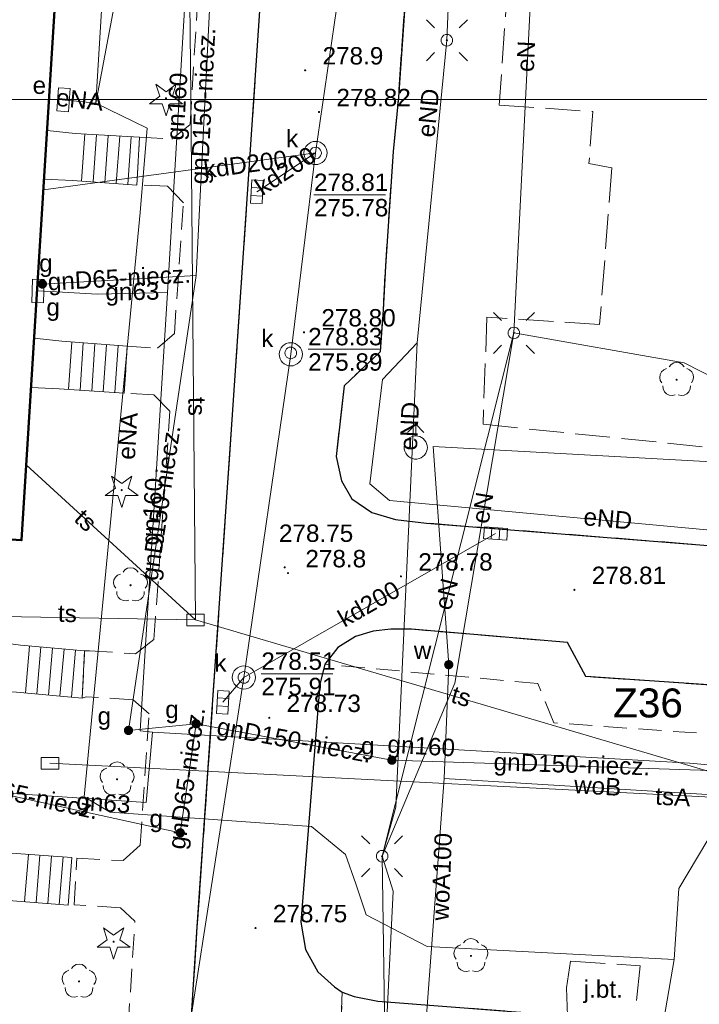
# Model space of a CAD drawing. Extents: x 0 to 6568752, y 0 to 5584302.
# Tile 25 of 58: x 6568515 to 6568545, y 5583961 to 5584003. Entities that reach past the tile are written whole.
import ezdxf
from ezdxf.enums import TextEntityAlignment as Align

# ---------------------------------------------------------------- set-up
doc = ezdxf.new("R2010")
doc.units = 0
doc.header["$PDSIZE"] = 0.75
doc.linetypes.add('PRZER2-1', pattern=[1.5, 1, -0.5])
doc.linetypes.add('PRZER3-1', pattern=[2, 1.5, -0.5])
doc.layers.get('0').update_dxf_attribs({"linetype": 'CONTINUOUS'})
doc.layers.get('Defpoints').update_dxf_attribs({"linetype": 'CONTINUOUS'})
for name, color, linetype, lineweight in [('alarm', 51, 'CONTINUOUS', 50), ('EGBS', 7, 'CONTINUOUS', 18), ('EGBU', 7, 'CONTINUOUS', 50), ('GUPPRZ_O', 7, 'CONTINUOUS', 18), ('OTKC', 7, 'CONTINUOUS', 18), ('OTKJ', 7, 'CONTINUOUS', 18), ('OTKJ_O', 7, 'CONTINUOUS', 18), ('OTKK', 7, 'CONTINUOUS', 25), ('OTRN', 7, 'CONTINUOUS', 13), ('OTRN_O', 7, 'CONTINUOUS', 13), ('OTRS', 7, 'CONTINUOUS', 13), ('OTRS_O', 7, 'CONTINUOUS', 13), ('ramka sekcji', 7, 'CONTINUOUS', 18), ('SUEO', 7, 'CONTINUOUS', 18), ('SUPK', 7, 'CONTINUOUS', 18), ('SUPW', 7, 'CONTINUOUS', 18), ('SUPW_O', 7, 'CONTINUOUS', 18)]:
    doc.layers.add(name, color=color, linetype=linetype, lineweight=lineweight)
for name, color, linetype, lineweight, true_color in [('OTZG', 7, 'CONTINUOUS', 18, 0x008000), ('OTZL', 7, 'CONTINUOUS', 18, 0x008000), ('SUEP', 1, 'CONTINUOUS', 18, 0xff0000), ('SUEP_O', 1, 'CONTINUOUS', 18, 0xff0000), ('SUES', 1, 'CONTINUOUS', 18, 0xff0000), ('SUES_O', 1, 'CONTINUOUS', 18, 0xff0000), ('SUGP', 7, 'CONTINUOUS', 18, 0xbfbf00), ('SUGP_O', 7, 'CONTINUOUS', 18, 0xbfbf00), ('SUGS', 7, 'CONTINUOUS', 18, 0xbfbf00), ('SUGS_O', 7, 'CONTINUOUS', 18, 0xbfbf00), ('SUGU', 7, 'CONTINUOUS', 18, 0xbfbf00), ('SUGU_O', 7, 'CONTINUOUS', 18, 0xbfbf00), ('SUGW', 7, 'CONTINUOUS', 18, 0xbfbf00), ('SUGW_O', 7, 'CONTINUOUS', 18, 0xbfbf00), ('SUKK', 7, 'CONTINUOUS', 18, 0x803300), ('SUKP', 7, 'CONTINUOUS', 18, 0x803300), ('SUKP_O', 7, 'CONTINUOUS', 18, 0x803300), ('SUTP', 7, 'CONTINUOUS', 18, 0xff9100), ('SUTP_O', 7, 'CONTINUOUS', 18, 0xff9100), ('SUWH', 5, 'CONTINUOUS', 18, 0x0000ff), ('SUWP', 5, 'CONTINUOUS', 18, 0x0000ff), ('SUWP_O', 5, 'CONTINUOUS', 18, 0x0000ff), ('SUWW', 5, 'CONTINUOUS', 18, 0x0000ff), ('SUWW_O', 5, 'CONTINUOUS', 18, 0x0000ff)]:
    doc.layers.add(name, color=color, linetype=linetype, lineweight=lineweight, true_color=true_color)
doc.styles.add('Arial', font='arial.ttf')
doc.styles.add('GEO-INFO', font='arial.ttf')
doc.dimstyles.get("Standard").update_dxf_attribs({"dimtxt": 0.18, "dimasz": 0.18, "dimexe": 0.18, "dimexo": 0.0625, "dimgap": 0.09, "dimtad": 0, "dimtih": 1, "dimtoh": 1, "dimdec": 4, "dimzin": 0, "dimdsep": 46, "dimtxsty": 'Standard', "dimcen": 0.09, "dimadec": 0, "dimazin": 0, "dimtfac": 1, "dimtdec": 4, "dimtofl": 0, "dimtmove": 0, "dimatfit": 3, "dimfxl": 0, "dimtolj": 1, "dimtzin": 0, "dimarcsym": 0})

# ---------------------------------------------------------------- blocks, each defined once
blk = doc.blocks.new('D_GSPRDL1')
blk.add_hatch(color=0).paths.add_polyline_path([(0, -0.045), (0.013906, -0.042798), (0.02645, -0.036406), (0.036406, -0.02645), (0.042798, -0.013906), (0.045, 0), (0.042798, 0.013906), (0.036406, 0.02645), (0.02645, 0.036406), (0.013906, 0.042798), (0, 0.045), (-0.013906, 0.042798), (-0.02645, 0.036406), (-0.036406, 0.02645), (-0.042798, 0.013906), (-0.045, 0), (-0.042798, -0.013906), (-0.036406, -0.02645), (-0.02645, -0.036406), (-0.013906, -0.042798)])
at = {"color": 0}
for points in [[(-0.635969, -0.134326), (-0.70458, -0.024001), (-0.731429, 0.103115), (-0.713292, 0.231763), (-0.652348, 0.346501), (-0.55591, 0.433559), (-0.435555, 0.482485)], [(-0.324277, 0.563333), (-0.240553, 0.662679), (-0.127956, 0.727494), (0, 0.75), (0.127956, 0.727494), (0.240553, 0.662679), (0.324277, 0.563333)], [(0.435555, 0.482485), (0.55591, 0.433559), (0.652348, 0.346501), (0.713292, 0.231763), (0.731429, 0.103115), (0.70458, -0.024001), (0.635969, -0.134326)], [(-0.068773, -0.646351), (-0.194901, -0.677512), (-0.324092, -0.663766), (-0.440839, -0.606763), (-0.531129, -0.513345), (-0.584125, -0.394725), (-0.593465, -0.265141)], [(0.593465, -0.265141), (0.584125, -0.394725), (0.531129, -0.513345), (0.440839, -0.606763), (0.324092, -0.663766), (0.194901, -0.677512), (0.068773, -0.646351)]]:
    blk.add_lwpolyline(points, dxfattribs=at)
blk = doc.blocks.new('D_GSPRDI1')
blk.add_hatch(color=0).paths.add_polyline_path([(0, -0.045), (0.013906, -0.042798), (0.02645, -0.036406), (0.036406, -0.02645), (0.042798, -0.013906), (0.045, 0), (0.042798, 0.013906), (0.036406, 0.02645), (0.02645, 0.036406), (0.013906, 0.042798), (0, 0.045), (-0.013906, 0.042798), (-0.02645, 0.036406), (-0.036406, 0.02645), (-0.042798, 0.013906), (-0.045, 0), (-0.042798, -0.013906), (-0.036406, -0.02645), (-0.02645, -0.036406), (-0.013906, -0.042798)])
at = {"color": 0}
blk.add_lwpolyline([(0.272471, 0.088531), (0.713338, -0.231778), (0.168396, -0.231778), (0, -0.750048), (-0.168396, -0.231778), (-0.713338, -0.231778), (-0.272471, 0.088531), (-0.440867, 0.606801), (0, 0.286493), (0.440867, 0.606801)], close=True, dxfattribs=at)
blk = doc.blocks.new('D_GSPWPN1')
blk.add_hatch(color=0).paths.add_polyline_path([(-0.045, 0), (-0.043467, -0.011647), (-0.038971, -0.0225), (-0.03182, -0.03182), (-0.0225, -0.038971), (-0.011647, -0.043467), (0, -0.045), (0.011647, -0.043467), (0.0225, -0.038971), (0.03182, -0.03182), (0.038971, -0.0225), (0.043467, -0.011647), (0.045, 0), (0.043467, 0.011647), (0.038971, 0.0225), (0.03182, 0.03182), (0.0225, 0.038971), (0.011647, 0.043467), (0, 0.045), (-0.011647, 0.043467), (-0.0225, 0.038971), (-0.03182, 0.03182), (-0.038971, 0.0225), (-0.043467, 0.011647)])
blk = doc.blocks.new('D_GSPWPS1')
blk.add_hatch(color=0).paths.add_polyline_path([(-0.045, 0), (-0.043467, -0.011647), (-0.038971, -0.0225), (-0.03182, -0.03182), (-0.0225, -0.038971), (-0.011647, -0.043467), (0, -0.045), (0.011647, -0.043467), (0.0225, -0.038971), (0.03182, -0.03182), (0.038971, -0.0225), (0.043467, -0.011647), (0.045, 0), (0.043467, 0.011647), (0.038971, 0.0225), (0.03182, 0.03182), (0.0225, 0.038971), (0.011647, 0.043467), (0, 0.045), (-0.011647, 0.043467), (-0.0225, 0.038971), (-0.03182, 0.03182), (-0.038971, 0.0225), (-0.043467, 0.011647)])
blk = doc.blocks.new('D_GUPIKP1_3')
at = {"color": 0}
blk.add_lwpolyline([(0.375, -0.25), (-0.375, -0.25), (-0.375, 0.25), (0.375, 0.25)], close=True, dxfattribs=at)
blk = doc.blocks.new('D_GUPWZA1')
blk.add_hatch(color=0).paths.add_polyline_path([(-0.2, 0), (-0.193185, -0.051764), (-0.173205, -0.1), (-0.141421, -0.141421), (-0.1, -0.173205), (-0.051764, -0.193185), (0, -0.2), (0.051764, -0.193185), (0.1, -0.173205), (0.141421, -0.141421), (0.173205, -0.1), (0.193185, -0.051764), (0.2, 0), (0.193185, 0.051764), (0.173205, 0.1), (0.141421, 0.141421), (0.1, 0.173205), (0.051764, 0.193185), (0, 0.2), (-0.051764, 0.193185), (-0.1, 0.173205), (-0.141421, 0.141421), (-0.173205, 0.1), (-0.193185, 0.051764)])
blk = doc.blocks.new('D_GUPESE1')
at = {"color": 0}
blk.add_lwpolyline([(-0.5, -0.25), (-0.5, 0.25), (0.5, 0.25), (0.5, -0.25)], close=True, dxfattribs=at)
blk = doc.blocks.new('D_GUPIWZ1_1')
at = {"color": 0}
blk.add_lwpolyline([(0, 0.25), (0.064705, 0.241481), (0.125, 0.216506), (0.176777, 0.176777), (0.216506, 0.125), (0.241481, 0.064705), (0.25, 0), (0.241481, -0.064705), (0.216506, -0.125), (0.176777, -0.176777), (0.125, -0.216506), (0.064705, -0.241481), (0, -0.25), (-0.064705, -0.241481), (-0.125, -0.216506), (-0.176777, -0.176777), (-0.216506, -0.125), (-0.241481, -0.064705), (-0.25, 0), (-0.241481, 0.064705), (-0.216506, 0.125), (-0.176777, 0.176777), (-0.125, 0.216506), (-0.064705, 0.241481)], close=True, dxfattribs=at)
blk = doc.blocks.new('D_GUPKKS1')
at = {"color": 0}
blk.add_lwpolyline([(0.5, -0.25), (-0.5, -0.25), (-0.5, 0.25), (0.5, 0.25)], close=True, dxfattribs=at)
for points in [[(-0.175, -0.25), (-0.175, 0.25)], [(0.175, -0.25), (0.175, 0.25)]]:
    blk.add_lwpolyline(points, dxfattribs=at)
blk = doc.blocks.new('D_GUPWDT1')
at = {"color": 0}
for points in [[(-0.353553, 0.646447), (0, 1), (0.353553, 0.646447)], [(0, 0.5), (0, 1)]]:
    blk.add_lwpolyline(points, dxfattribs=at)
blk.add_lwpolyline([(0, 0.5), (0.086824, 0.492404), (0.17101, 0.469846), (0.25, 0.433013), (0.321394, 0.383022), (0.383022, 0.321394), (0.433013, 0.25), (0.469846, 0.17101), (0.492404, 0.086824), (0.5, 0), (0.492404, -0.086824), (0.469846, -0.17101), (0.433013, -0.25), (0.377875, -0.32743), (0.309079, -0.393027), (0.229113, -0.444418), (0.140866, -0.479746), (0.047528, -0.497736), (-0.047528, -0.497736), (-0.140866, -0.479746), (-0.229113, -0.444418), (-0.309079, -0.393027), (-0.377875, -0.32743), (-0.433013, -0.25), (-0.4725, -0.163534), (-0.494911, -0.071157), (-0.499434, 0.023791), (-0.485906, 0.117879), (-0.454816, 0.207708), (-0.407288, 0.290028), (-0.34504, 0.361867), (-0.27032, 0.420627), (-0.185831, 0.464184), (-0.094626, 0.490964)], close=True, dxfattribs=at)
blk = doc.blocks.new('D_GUPGSG1')
at = {"color": 0}
blk.add_lwpolyline([(-0.5, -0.25), (-0.5, 0.25), (0.5, 0.25), (0.5, -0.25)], close=True, dxfattribs=at)
blk = doc.blocks.new('D_GUPGZA1')
blk.add_hatch(color=0).paths.add_polyline_path([(-0.2, 0), (-0.193185, -0.051764), (-0.173205, -0.1), (-0.141421, -0.141421), (-0.1, -0.173205), (-0.051764, -0.193185), (0, -0.2), (0.051764, -0.193185), (0.1, -0.173205), (0.141421, -0.141421), (0.173205, -0.1), (0.193185, -0.051764), (0.2, 0), (0.193185, 0.051764), (0.173205, 0.1), (0.141421, 0.141421), (0.1, 0.173205), (0.051764, 0.193185), (0, 0.2), (-0.051764, 0.193185), (-0.1, 0.173205), (-0.141421, 0.141421), (-0.173205, 0.1), (-0.193185, 0.051764)])
blk = doc.blocks.new('D_GUPGUT1')
blk.add_hatch(color=0).paths.add_polyline_path([(-0.2, 0), (-0.193185, -0.051764), (-0.173205, -0.1), (-0.141421, -0.141421), (-0.1, -0.173205), (-0.051764, -0.193185), (0, -0.2), (0.051764, -0.193185), (0.1, -0.173205), (0.141421, -0.141421), (0.173205, -0.1), (0.193185, -0.051764), (0.2, 0), (0.193185, 0.051764), (0.173205, 0.1), (0.141421, 0.141421), (0.1, 0.173205), (0.051764, 0.193185), (0, 0.2), (-0.051764, 0.193185), (-0.1, 0.173205), (-0.141421, 0.141421), (-0.173205, 0.1), (-0.193185, 0.051764)])
blk = doc.blocks.new('D_GUPELA2')
blk.add_hatch(color=0).paths.add_polyline_path([(-0.001087, 0.044987), (0.011881, 0.043403), (0.021281, 0.03965), (0.030065, 0.033482), (0.038133, 0.023893), (0.043117, 0.012881), (0.044986, 0.001113), (0.044323, -0.007777), (0.040557, -0.019497), (0.033417, -0.030138), (0.024849, -0.037517), (0.013788, -0.042836), (0.002013, -0.044955), (-0.00982, -0.043916), (-0.020466, -0.040077), (-0.029541, -0.033946), (-0.036867, -0.025804), (-0.04187, -0.01649), (-0.04461, -0.005909), (-0.044532, 0.006476), (-0.041285, 0.017903), (-0.034764, 0.028574), (-0.024479, 0.03776), (-0.013449, 0.042943)])
at = {"color": 0}
for points in [[(-0.883883, 0.883883), (-0.53033, 0.53033)], [(0.883883, 0.883883), (0.53033, 0.53033)], [(-0.883883, -0.883883), (-0.53033, -0.53033)], [(0.883883, -0.883883), (0.53033, -0.53033)]]:
    blk.add_lwpolyline(points, dxfattribs=at)
blk = doc.blocks.new('D_GUPELA1')
at = {"color": 0}
blk.add_lwpolyline([(0, 0.25), (0.064705, 0.241481), (0.125, 0.216506), (0.176777, 0.176777), (0.216506, 0.125), (0.241481, 0.064705), (0.25, 0), (0.241481, -0.064705), (0.216506, -0.125), (0.176777, -0.176777), (0.125, -0.216506), (0.064705, -0.241481), (0, -0.25), (-0.064705, -0.241481), (-0.125, -0.216506), (-0.176777, -0.176777), (-0.216506, -0.125), (-0.241481, -0.064705), (-0.25, 0), (-0.241481, 0.064705), (-0.216506, 0.125), (-0.176777, 0.176777), (-0.125, 0.216506), (-0.064705, 0.241481)], close=True, dxfattribs=at)
blk = doc.blocks.new('*D45')
at = {"layer": 'Defpoints', "color": 0, "lineweight": 40}
for p in [(6568647.5, 5584150), (6568650, 5584150), (0, 0)]:
    blk.add_point(p, dxfattribs=at)
at = {"layer": 'ramka sekcji', "color": 0, "lineweight": -2}
blk.add_line((6568649.938, 5584150), (6568647.5, 5584150), dxfattribs=at)
at = {"layer": 'ramka sekcji', "color": 0, "insert": (6568644.106, 5584150), "char_height": 0.75, "attachment_point": 5, "style": 'GEO-INFO'}
blk.add_mtext('\\A1;5584150.0000', dxfattribs=at)
blk = doc.blocks.new('*D46')
at = {"layer": 'Defpoints', "color": 0, "lineweight": 40}
for p in [(6568650, 5584152.5), (6568650, 5584150), (0, 0)]:
    blk.add_point(p, dxfattribs=at)
at = {"layer": 'ramka sekcji', "color": 0, "lineweight": -2}
blk.add_line((6568650, 5584150.062), (6568650, 5584152.5), dxfattribs=at)
at = {"layer": 'ramka sekcji', "color": 0, "insert": (6568650, 5584155.896), "char_height": 0.75, "attachment_point": 5, "rotation": 90, "style": 'GEO-INFO'}
blk.add_mtext('\\A1;6568650.0000', dxfattribs=at)

msp = doc.modelspace()

# ---------------------------------------------------------------- linework, layer by layer
at = {"layer": 'EGBS', "color": 0, "linetype": 'Continuous', "lineweight": 18, "elevation": 10.18}
for points in [[(6568520.5, 5583998.37), (6568520.38, 5583996.31), (6568517.61, 5583996.51), (6568516.37882, 5583996.57048), (6568516.50882, 5583998.66117), (6568517.72, 5583998.54)], [(6568519.97, 5583989.36), (6568519.84, 5583987.33), (6568517.03, 5583987.52), (6568515.81918, 5583987.5704), (6568515.95213, 5583989.7086), (6568517.15, 5583989.57)], [(6568518.03, 5583974.18), (6568518.13, 5583976.22), (6568515.36, 5583976.46), (6568514.18798, 5583976.62168), (6568514.05128, 5583974.47521), (6568515.19, 5583974.44)], [(6568517.58, 5583967.3), (6568517.42, 5583965.25), (6568514.66, 5583965.47), (6568513.47715, 5583965.46012), (6568513.6126, 5583967.587), (6568514.77, 5583967.51)]]:
    msp.add_lwpolyline(points, close=True, dxfattribs=at)
for points in [[(6568517.9976, 5583996.48201), (6568518.14431, 5583998.51405)], [(6568518.4963, 5583996.44601), (6568518.64341, 5583998.48353)], [(6568518.995, 5583996.41), (6568519.14251, 5583998.45301)], [(6568519.4937, 5583996.37399), (6568519.64161, 5583998.42249)], [(6568519.9924, 5583996.33799), (6568520.14071, 5583998.39197)], [(6568517.43728, 5583987.49246), (6568517.57561, 5583989.53831)], [(6568517.93614, 5583987.45873), (6568518.07424, 5583989.50117)], [(6568518.435, 5583987.425), (6568518.57287, 5583989.46404)], [(6568518.93386, 5583987.39127), (6568519.0715, 5583989.42691)], [(6568519.43272, 5583987.35754), (6568519.57013, 5583989.38978)], [(6568515.74873, 5583976.42632), (6568515.57359, 5583974.40488)], [(6568516.24687, 5583976.38316), (6568516.07151, 5583974.3593)], [(6568516.745, 5583976.34), (6568516.56944, 5583974.31371)], [(6568517.24313, 5583976.29684), (6568517.06736, 5583974.26813)], [(6568517.74127, 5583976.25368), (6568517.56528, 5583974.22254)], [(6568515.54158, 5583965.39973), (6568515.70423, 5583967.44018)], [(6568516.04, 5583965.36), (6568516.20284, 5583967.40292)], [(6568516.53842, 5583965.32027), (6568516.70146, 5583967.36566)], [(6568517.03684, 5583965.28054), (6568517.20007, 5583967.32839)]]:
    msp.add_lwpolyline(points, dxfattribs=at)
at = {"layer": 'EGBU', "color": 0, "linetype": 'Continuous', "lineweight": 50, "elevation": 10.18}
msp.add_lwpolyline([(6568514.47, 5583981.05), (6568513.06, 5583958.91), (6568501.71, 5583959.62), (6568503.05, 5583981.54), (6568504.04, 5583981.61), (6568506.51, 5584020.9), (6568517.85, 5584020.23), (6568515.41, 5583980.99)], close=True, dxfattribs=at)
at = {"layer": 'GUPPRZ_O', "color": 0, "linetype": 'Continuous', "lineweight": 13, "elevation": 10.8, "flags": 128}
for points in [[(6568528.02069, 5583995.88208), (6568531.10069, 5583995.88208)], [(6568527.76924, 5583989.22429), (6568530.84924, 5583989.22429)], [(6568525.7495, 5583975.22723), (6568528.8295, 5583975.22723)]]:
    msp.add_lwpolyline(points, dxfattribs=at)
at = {"layer": 'OTKC', "color": 0, "linetype": 'PRZER2-1', "lineweight": 18, "elevation": 10.18}
for points in [[(6568526.69, 5584018.78), (6568525.11, 5583995.29), (6568524.46, 5583985.77), (6568522.99, 5583964.31), (6568522.35, 5583954.37)], [(6568519.81, 5583957.01), (6568520.3, 5583964.56), (6568519.68, 5583965.14), (6568517.68, 5583965.27), (6568517.79, 5583967.27), (6568519.79, 5583967.17), (6568520.53, 5583967.84), (6568520.91, 5583973.5), (6568520.22, 5583974.11), (6568518.2, 5583974.24), (6568518.03, 5583974.18), (6568518.13, 5583976.22), (6568518.34, 5583976.22), (6568520.33, 5583976.09), (6568521.12, 5583976.71), (6568521.81, 5583986.56), (6568521.12, 5583987.26), (6568519.84, 5583987.33), (6568519.97, 5583989.36), (6568521.27, 5583989.27), (6568522, 5583989.91), (6568522.39, 5583995.55), (6568521.7, 5583996.26), (6568520.38, 5583996.31), (6568520.5, 5583998.37), (6568521.89, 5583998.29), (6568522.68, 5583998.92), (6568523.38, 5584010.63)], [(6568556.48, 5583971.83), (6568538.37, 5583973.11), (6568537.68, 5583974.81), (6568528.49, 5583975.64), (6568529.05, 5583976.36), (6568529.81, 5583976.83), (6568530.58, 5583977.07), (6568531.33, 5583977.16), (6568532.22, 5583977.15), (6568538.95, 5583976.58), (6568539.74, 5583975.11), (6568565.52, 5583973.36)]]:
    msp.add_lwpolyline(points, dxfattribs=at)
at = {"layer": 'OTKJ', "color": 0, "linetype": 'PRZER3-1', "lineweight": 18, "elevation": 10.18}
for points in [[(6568537.34, 5584019.03), (6568536.01, 5583999.76), (6568540.05, 5583999.48), (6568539.88, 5583997.24), (6568540.87, 5583997.05), (6568540.34, 5583990.3), (6568535.48, 5583990.61), (6568535.31, 5583985.99), (6568551.36, 5583984.35)], [(6568552.45, 5583980.18), (6568532.87, 5583981.73), (6568531.53, 5583981.88), (6568530.51, 5583982.19), (6568529.66, 5583982.77), (6568529.21, 5583983.55), (6568528.98, 5583984.6), (6568529.32, 5583987.65), (6568530.88, 5583989.12), (6568531, 5583990.93), (6568531.1, 5583992.81), (6568531.44, 5583997.75), (6568531.66, 5584000.1), (6568532.48, 5584011.91)], [(6568582.79, 5583973.27), (6568566.46, 5583974.42), (6568565.52, 5583973.36), (6568539.74, 5583975.11), (6568538.95, 5583976.58), (6568532.22, 5583977.15), (6568531.33, 5583977.16), (6568530.58, 5583977.07), (6568529.81, 5583976.83), (6568529.05, 5583976.36), (6568528.49, 5583975.64), (6568528.27, 5583974.77), (6568527.46, 5583964.52), (6568527.66, 5583963.33), (6568528.18, 5583962.38), (6568528.9, 5583961.72), (6568529.24, 5583961.49), (6568529, 5583955.4)]]:
    msp.add_lwpolyline(points, dxfattribs=at)
for points in [[(6568522.35, 5583954.37), (6568522.99, 5583964.31), (6568524.46, 5583985.77), (6568525.11, 5583995.29), (6568526.69, 5584018.78, 0.3744978)], [(6568532.48, 5584011.91), (6568531.66, 5584000.1), (6568531.44, 5583997.75), (6568531.1, 5583992.81), (6568531, 5583990.93), (6568530.88, 5583989.12), (6568529.32, 5583987.65), (6568528.98, 5583984.6), (6568529.21, 5583983.55), (6568529.66, 5583982.77), (6568530.51, 5583982.19), (6568531.53, 5583981.88), (6568532.87, 5583981.73), (6568552.45, 5583980.18), (6568554.09, 5583980.58), (6568556.08, 5583981.52), (6568574.96, 5583995.82, -0.11542334), (6568580.2, 5583998.8, -0.08151273)]]:
    msp.add_lwpolyline(points, format="xyb", dxfattribs=at)
for points in [[(6568541.85, 5583960.25), (6568538.96, 5583960.48), (6568538.91, 5583961.69), (6568539.08, 5583962.83), (6568542.08, 5583962.63)], [(6568529.24, 5583961.49), (6568529.76, 5583961.31), (6568530.77, 5583961.11), (6568538.96, 5583960.48), (6568541.85, 5583960.25), (6568544.6, 5583960.02), (6568544.14, 5583954.48), (6568530.02, 5583955.43), (6568529, 5583955.4)]]:
    msp.add_lwpolyline(points, close=True, dxfattribs=at)
at = {"layer": 'OTKK', "color": 0, "linetype": 'Continuous', "lineweight": 25, "elevation": 10.18}
msp.add_lwpolyline([(6568491.46, 5584022.01), (6568484.15, 5583957.94), (6568483.98, 5583956.41), (6568482.65, 5583944.47, 0.30093923), (6568486.4, 5583941.41), (6568490.8, 5583941.07), (6568504.52, 5583940.09), (6568516.6, 5583939.33), (6568518.1, 5583939.57), (6568519.45, 5583940.18), (6568520.51, 5583941.04), (6568521.12, 5583942.1), (6568521.54, 5583943.5), (6568521.72, 5583944.8), (6568522.35, 5583954.37), (6568522.99, 5583964.31), (6568524.46, 5583985.77), (6568525.11, 5583995.29), (6568526.69, 5584018.78, 0.3744978), (6568522.95, 5584024.16), (6568495.52, 5584025.94), (6568492.35, 5584024.29)], format="xyb", close=True, dxfattribs=at)
msp.add_lwpolyline([(6568532.48, 5584011.91), (6568531.66, 5584000.1), (6568531.44, 5583997.75), (6568531.1, 5583992.81), (6568531, 5583990.93), (6568530.88, 5583989.12), (6568529.32, 5583987.65), (6568528.98, 5583984.6), (6568529.21, 5583983.55), (6568529.66, 5583982.77), (6568530.51, 5583982.19), (6568531.53, 5583981.88), (6568532.87, 5583981.73), (6568552.45, 5583980.18), (6568554.09, 5583980.58), (6568556.08, 5583981.52), (6568574.96, 5583995.82, -0.11542334), (6568580.2, 5583998.8, -0.08151273)], format="xyb", dxfattribs=at)
msp.add_lwpolyline([(6568582.79, 5583973.27), (6568566.46, 5583974.42), (6568565.52, 5583973.36), (6568539.74, 5583975.11), (6568538.95, 5583976.58), (6568532.22, 5583977.15), (6568531.33, 5583977.16), (6568530.58, 5583977.07), (6568529.81, 5583976.83), (6568529.05, 5583976.36), (6568528.49, 5583975.64), (6568528.27, 5583974.77), (6568527.46, 5583964.52), (6568527.66, 5583963.33), (6568528.18, 5583962.38), (6568528.9, 5583961.72), (6568529.24, 5583961.49), (6568529.76, 5583961.31), (6568530.77, 5583961.11), (6568538.96, 5583960.48)], dxfattribs=at)
at = {"layer": 'ramka sekcji', "color": 0}
msp.add_line((6568676.7409, 5584000), (6568400, 5584000), dxfattribs=at)
at = {"layer": 'SUEP', "linetype": 'Continuous', "lineweight": 18, "elevation": 10.14}
for points in [[(6568536.64, 5583989.93), (6568537.83, 5584013.78), (6568549.84, 5584017.57), (6568547.14, 5584033.87), (6568537.37, 5584034.81), (6568524.43, 5584035.13), (6568514.18, 5584035.63), (6568502.69, 5584036.42), (6568489.55, 5584040.78)], [(6568524.13002, 5584031.60009), (6568528.57336, 5584032.78612), (6568554.58974, 5584031.87559), (6568551.16956, 5584029.77536), (6568551.13923, 5584022.74142), (6568534.64093, 5584023.13487), (6568534.45863, 5584019.29477), (6568533.75024, 5584002.55574), (6568532.4686, 5583989.49906)], [(6568518.60907, 5583999.83648), (6568522.40089, 5584019.8869), (6568523.43767, 5584031.70264)], [(6568482.68307, 5584024.47326), (6568485.66987, 5584023.63391), (6568492.79619, 5584024.73582), (6568518.83744, 5584022.46118), (6568519.89938, 5584020.76474), (6568518.60907, 5583999.83648)], [(6568518.60907, 5583999.83648), (6568517.22, 5583999.99)], [(6568518.60907, 5583999.83648), (6568520.83, 5583998.76), (6568520.53, 5583995.13), (6568519.14, 5583980.7), (6568518.11, 5583969.92), (6568519.23, 5583969.26), (6568527.92, 5583968.64), (6568529.38, 5583967.43), (6568529.82, 5583966.17), (6568530.27, 5583964.83), (6568532.9, 5583963.46), (6568543.56, 5583962.91)], [(6568536.64, 5583989.93), (6568543.98, 5583988.64), (6568550.85, 5583985.14), (6568570.3, 5583980.4), (6568588.64, 5583981.51), (6568580.17, 5583991.92)], [(6568530.96, 5583967.36), (6568536.64, 5583989.93)], [(6568530.96, 5583967.36), (6568534.09, 5583974.82), (6568536.64, 5583989.93)], [(6568532.4686, 5583989.49906), (6568530.97261, 5583987.91986), (6568530.42349, 5583983.42643), (6568531.2818, 5583982.70943), (6568550.09461, 5583980.97071), (6568569.58345, 5583979.62172), (6568571.88718, 5583980.12145)], [(6568532.4686, 5583989.49906), (6568531.55446, 5583969.47191), (6568530.96, 5583967.36)], [(6568554.33, 5583965.29), (6568554.32982, 5583968.95434), (6568545.41193, 5583968.73941), (6568543.74753, 5583965.96775), (6568543.56, 5583962.91)], [(6568531.66554, 5583955.73526), (6568530.95105, 5583956.00208), (6568531.42819, 5583965.846), (6568530.96, 5583967.36)], [(6568542.18, 5583953.77), (6568541.04, 5583952.43), (6568531.18, 5583952.89), (6568530.96, 5583967.36)], [(6568543.56, 5583962.91), (6568542.58005, 5583957.23202)]]:
    msp.add_lwpolyline(points, dxfattribs=at)
at = {"layer": 'SUGP', "color": 0, "linetype": 'Continuous', "lineweight": 18, "elevation": 10.14}
for points in [[(6568602.39468, 5584009.15947), (6568602.19592, 5584004.63958), (6568600.41988, 5583984.84924), (6568599.64462, 5583977.80473), (6568583.04064, 5583969.40812), (6568577.55835, 5583969.78749), (6568570.80786, 5583970.25352), (6568546.90448, 5583971.0015), (6568531.38191, 5583971.50148), (6568522.94, 5583973.07), (6568520.02153, 5583972.78616), (6568522.94278, 5583992.41225), (6568523.67456, 5584007.01875), (6568524.53384, 5584030.89757), (6568524.62, 5584031.05), (6568524.24, 5584031.08), (6568523.37, 5584031.2)], [(6568522.67, 5584007.72), (6568521.7, 5583991.67)], [(6568522.94278, 5583992.41225), (6568516.31, 5583992.04)], [(6568516.92, 5583991.7), (6568516.12, 5583991.74)], [(6568521.7, 5583991.67), (6568518.68, 5583991.61), (6568516.92, 5583991.7)], [(6568521.7, 5583991.67), (6568520.53, 5583972.77), (6568521.06, 5583972.71)], [(6568522.94, 5583973.07), (6568522.25663, 5583968.36864), (6568513.78092, 5583970.22991)], [(6568521.06, 5583972.71), (6568520.79, 5583969.68), (6568514.6, 5583970.09)], [(6568521.06, 5583972.71), (6568544.23, 5583971.37), (6568547.84, 5583971.04)]]:
    msp.add_lwpolyline(points, dxfattribs=at)
at = {"layer": 'SUKP', "color": 0, "linetype": 'Continuous', "lineweight": 18, "elevation": 10.14}
for points in [[(6568522.02611, 5583955.92197), (6568524.9995, 5583975.07169), (6568527.01957, 5583989.00874), (6568528.08816, 5583997.69315), (6568529.79679, 5584009.44603), (6568556.63, 5584019.17)], [(6568516.36298, 5583996.09785), (6568528.08816, 5583997.69315)], [(6568525.56, 5583996.02), (6568528.08816, 5583997.69315)], [(6568535.85, 5583981.28), (6568524.9995, 5583975.07169)], [(6568524.09, 5583974), (6568524.9995, 5583975.07169)]]:
    msp.add_lwpolyline(points, dxfattribs=at)
at = {"layer": 'SUPK', "color": 0, "linetype": 'Continuous', "lineweight": 18, "elevation": 10.14}
for points in [[(6568528.08816, 5583997.19315, -1), (6568528.08816, 5583998.19315, -1)], [(6568527.01957, 5583988.50874, -1), (6568527.01957, 5583989.50874, -1)], [(6568524.9995, 5583974.57169, -1), (6568524.9995, 5583975.57169, -1)]]:
    msp.add_lwpolyline(points, format="xyb", close=True, dxfattribs=at)
at = {"layer": 'SUTP', "color": 0, "linetype": 'Continuous', "lineweight": 18, "elevation": 10.14}
for points in [[(6568561.0718, 5583968.83921), (6568545.79635, 5583970.80353), (6568522.90668, 5583977.55011), (6568522.71509, 5584000.16941), (6568522.49483, 5584020.20214)], [(6568576.74575, 5584017.49696), (6568575.34911, 5583968.35514), (6568516.6359, 5583971.36883)], [(6568515.61192, 5583984.23724), (6568522.90668, 5583977.55011)], [(6568514.2572, 5583977.70856), (6568515.40441, 5583977.68345), (6568522.90668, 5583977.55011)]]:
    msp.add_lwpolyline(points, dxfattribs=at)
at = {"layer": 'SUWP', "color": 0, "linetype": 'Continuous', "lineweight": 18, "elevation": 10.14}
for points in [[(6568533.83236, 5583975.62074), (6568533.16408, 5583985.03832), (6568559.28195, 5583983.59964), (6568580.30141, 5584003.86768)], [(6568532.26, 5583952.21), (6568533.63336, 5583970.7138), (6568533.83236, 5583975.62074)], [(6568533.63336, 5583970.7138), (6568546.86833, 5583969.91311), (6568546.63226, 5583965.49915)]]:
    msp.add_lwpolyline(points, dxfattribs=at)

# ---------------------------------------------------------------- block references
at = {"layer": 'OTRN', "color": 0, "linetype": 'Continuous', "lineweight": 13}
for p in [(6568527.64, 5584001.26, 10.08), (6568526.9, 5583979.57, 10.08)]:
    msp.add_blockref('D_GSPWPN1', p, dxfattribs=at)
at = {"layer": 'OTRS', "color": 0, "linetype": 'Continuous', "lineweight": 13}
for p in [(6568528.24, 5583999.46, 10.08), (6568527.59, 5583989.96, 10.08), (6568526.76, 5583979.82, 10.08), (6568531.77, 5583979.43, 10.08), (6568539.25, 5583978.85, 10.08), (6568526.09, 5583973.33, 10.08), (6568525.5, 5583964.26, 10.08)]:
    msp.add_blockref('D_GSPWPS1', p, dxfattribs=at)
at = {"layer": 'OTZG', "color": 0, "linetype": 'Continuous', "lineweight": 18}
for p in [(6568521.64, 5584000.05, 10.12), (6568519.73, 5583983.15, 10.12), (6568519.38, 5583963.67, 10.12)]:
    msp.add_blockref('D_GSPRDI1', p, dxfattribs=at)
at = {"layer": 'OTZL', "color": 0, "linetype": 'Continuous', "lineweight": 18}
for p in [(6568543.66, 5583987.91, 10.12), (6568520.11, 5583979.05, 10.12), (6568519.53, 5583970.68, 10.12), (6568534.79, 5583963.06, 10.12), (6568517.89089, 5583961.95768, 10.12)]:
    msp.add_blockref('D_GSPRDL1', p, dxfattribs=at)
at = {"layer": 'SUEO', "color": 0, "linetype": 'Continuous', "lineweight": 18}
for name, p in [('D_GUPELA2', (6568533.75024, 5584002.55574, 10.15)), ('D_GUPELA1', (6568533.75024, 5584002.55574, 10.16)), ('D_GUPELA2', (6568536.64, 5583989.93, 10.15)), ('D_GUPELA1', (6568536.64, 5583989.93, 10.16)), ('D_GUPELA2', (6568530.96, 5583967.36, 10.15)), ('D_GUPELA1', (6568530.96, 5583967.36, 10.16))]:
    msp.add_blockref(name, p, dxfattribs=at)
at = {"layer": 'SUES', "linetype": 'Continuous', "lineweight": 18, "rotation": 86.18861715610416}
msp.add_blockref('D_GUPESE1', (6568517.22, 5583999.99, 10.16), dxfattribs=at)
at = {"layer": 'SUGS', "color": 0, "linetype": 'Continuous', "lineweight": 18, "rotation": 268.9227673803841}
msp.add_blockref('D_GUPGSG1', (6568516.12, 5583991.74, 10.16), dxfattribs=at)
at = {"layer": 'SUGU', "color": 0, "linetype": 'Continuous', "lineweight": 18}
for p in [(6568520.02153, 5583972.78616, 10.16), (6568531.38191, 5583971.50148, 10.16), (6568522.25663, 5583968.36864, 10.16)]:
    msp.add_blockref('D_GUPGUT1', p, dxfattribs=at)
at = {"layer": 'SUGW', "color": 0, "linetype": 'Continuous', "lineweight": 18}
for p in [(6568516.31, 5583992.04, 10.16), (6568522.94, 5583973.07, 10.16)]:
    msp.add_blockref('D_GUPGZA1', p, dxfattribs=at)
at = {"layer": 'SUKK', "color": 0, "linetype": 'Continuous', "lineweight": 18}
for p, rotation in [((6568525.56, 5583996.02, 10.16), 87.00359532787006), ((6568535.85, 5583981.28, 10.16), 356.0287615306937), ((6568524.09, 5583974, 10.16), 86.71915893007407)]:
    msp.add_blockref('D_GUPKKS1', p, dxfattribs=dict(at, rotation=rotation))
at = {"layer": 'SUPK', "color": 0, "linetype": 'Continuous', "lineweight": 18}
for p in [(6568522.90668, 5583977.55011, 10.16), (6568516.6359, 5583971.36883, 10.16)]:
    msp.add_blockref('D_GUPIKP1_3', p, dxfattribs=at)
at = {"layer": 'SUPW', "color": 0, "linetype": 'Continuous', "lineweight": 18}
for p in [(6568528.08816, 5583997.69315, 10.18), (6568527.01924, 5583989.06874, 10.18), (6568524.9995, 5583975.07169, 10.18)]:
    msp.add_blockref('D_GUPIWZ1_1', p, dxfattribs=at)
at = {"layer": 'SUWH', "color": 0, "linetype": 'Continuous', "lineweight": 18}
msp.add_blockref('D_GUPWDT1', (6568532.41, 5583984.99, 10.16), dxfattribs=at)
at = {"layer": 'SUWW', "color": 0, "linetype": 'Continuous', "lineweight": 18}
msp.add_blockref('D_GUPWZA1', (6568533.83236, 5583975.62074, 10.16), dxfattribs=at)

# ---------------------------------------------------------------- texts
at = {"layer": 'alarm', "color": 0, "linetype": 'Continuous', "lineweight": 30, "style": 'GEO-INFO'}
msp.add_text('Z36', height=1.25, dxfattribs=at).set_placement((6568542.42447, 5583973.97124, 0.62), align=Align.MIDDLE)
at = {"layer": 'GUPPRZ_O', "color": 0, "linetype": 'Continuous', "lineweight": 0, "style": 'Arial'}
for s, p in [('278.81', (6568528.02069, 5583996.05458, 10.8)), ('275.78', (6568528.02069, 5583994.95958, 10.8)), ('278.83', (6568527.76924, 5583989.39679, 10.8)), ('275.89', (6568527.76924, 5583988.30179, 10.8)), ('278.51', (6568525.7495, 5583975.39973, 10.8)), ('275.91', (6568525.7495, 5583974.30473, 10.8))]:
    msp.add_text(s, height=0.75, dxfattribs=at).set_placement(p)
at = {"layer": 'OTKJ_O', "color": 0, "linetype": 'Continuous', "lineweight": 0, "style": 'Arial'}
msp.add_text('j.bt.', height=0.75, dxfattribs=at).set_placement((6568540.495, 5583961.25327, 10.8), align=Align.CENTER)
at = {"layer": 'OTRN_O', "color": 0, "linetype": 'Continuous', "lineweight": 0, "style": 'Arial'}
for s, p in [('278.9', (6568528.39, 5584001.51, 10.8)), ('278.8', (6568527.65, 5583979.82, 10.8))]:
    msp.add_text(s, height=0.75, dxfattribs=at).set_placement(p)
at = {"layer": 'OTRS_O', "color": 0, "linetype": 'Continuous', "lineweight": 0, "style": 'Arial'}
for s, p in [('278.82', (6568528.99, 5583999.71, 10.8)), ('278.80', (6568528.34, 5583990.21, 10.8)), ('278.75', (6568526.50925, 5583980.91805, 10.8)), ('278.78', (6568532.52, 5583979.68, 10.8)), ('278.81', (6568540, 5583979.1, 10.8)), ('278.73', (6568526.84, 5583973.58, 10.8)), ('278.75', (6568526.25, 5583964.51, 10.8))]:
    msp.add_text(s, height=0.75, dxfattribs=at).set_placement(p)
at = {"layer": 'SUEP_O', "linetype": 'Continuous', "lineweight": 0, "style": 'Arial'}
for s, rotation, p in [('eN', 87.14356, (6568537.52811, 5584001.84037, 10.8)), ('eNA', 353.693222, (6568517.8823, 5583999.62154, 10.8)), ('eND', 84.393807, (6568533.31969, 5583999.38513, 10.8)), ('eND', 87.38655, (6568532.50571, 5583985.89337, 10.8)), ('eNA', 86.539416, (6568520.3569, 5583985.46209, 10.8)), ('eN', 80.420878, (6568535.65439, 5583982.32616, 10.8)), ('eND', 354.719585, (6568540.66119, 5583981.54784, 10.8)), ('eN', 75.874185, (6568534.0846, 5583978.57338, 10.8))]:
    msp.add_text(s, height=0.75, rotation=rotation, dxfattribs=at).set_placement(p, align=Align.CENTER)
at = {"layer": 'SUES_O', "linetype": 'Continuous', "lineweight": 0, "style": 'Arial'}
msp.add_text('e', height=0.75, dxfattribs=at).set_placement((6568516.47, 5584000.24, 10.8), align=Align.RIGHT)
at = {"layer": 'SUGP_O', "color": 0, "linetype": 'Continuous', "lineweight": 0, "style": 'Arial'}
for s, rotation, p in [('gnD150-niecz.', 87.131866, (6568523.60178, 5583999.70081, 10.8)), ('gn160', 86.541465, (6568522.47794, 5583999.6773, 10.8)), ('gnD65-niecz.', 3.212173, (6568519.64283, 5583991.93311, 10.8)), ('gn63', 1.138173, (6568520.19583, 5583991.34658, 10.8)), ('gnD150-niecz.', 81.533953, (6568521.77243, 5583982.556, 10.8)), ('gn160', 86.457645, (6568521.40792, 5583982.20187, 10.8)), ('gnD65-niecz.', 81.729651, (6568522.88874, 5583970.67711, 10.8)), ('gnD150-niecz.', 349.474396, (6568527.10735, 5583971.9972, 10.8)), ('gn160', 356.690077, (6568532.62806, 5583971.74701, 10.8)), ('gnD150-niecz.', 358.155157, (6568539.13375, 5583970.95817, 10.8)), ('gnD65-niecz.', 347.614453, (6568515.61812, 5583969.60485, 10.8)), ('gn63', 356.210499, (6568518.91955, 5583969.29397, 10.8))]:
    msp.add_text(s, height=0.75, rotation=rotation, dxfattribs=at).set_placement(p, align=Align.CENTER)
at = {"layer": 'SUGS_O', "color": 0, "linetype": 'Continuous', "lineweight": 0, "style": 'Arial'}
msp.add_text('g', height=0.75, dxfattribs=at).set_placement((6568517.06466, 5583990.67292, 10.8), align=Align.RIGHT)
at = {"layer": 'SUGU_O', "color": 0, "linetype": 'Continuous', "lineweight": 0, "style": 'Arial'}
for p in [(6568519.27153, 5583973.03616, 10.8), (6568530.63191, 5583971.75148, 10.8), (6568521.50663, 5583968.61864, 10.8)]:
    msp.add_text('g', height=0.75, dxfattribs=at).set_placement(p, align=Align.RIGHT)
at = {"layer": 'SUGW_O', "color": 0, "linetype": 'Continuous', "lineweight": 0, "style": 'Arial'}
for p in [(6568516.75059, 5583992.56817, 10.8), (6568522.19, 5583973.32, 10.8)]:
    msp.add_text('g', height=0.75, dxfattribs=at).set_placement(p, align=Align.RIGHT)
at = {"layer": 'SUKP_O', "color": 0, "linetype": 'Continuous', "lineweight": 0, "style": 'Arial'}
for s, rotation, p in [('kdD200', 7.747965, (6568525.11044, 5583996.83301, 10.8)), ('kd200', 33.49685, (6568526.98605, 5583996.61184, 10.8)), ('kd200', 29.776828, (6568530.5705, 5583977.92111, 10.8))]:
    msp.add_text(s, height=0.75, rotation=rotation, dxfattribs=at).set_placement(p, align=Align.CENTER)
at = {"layer": 'SUPW_O', "color": 0, "linetype": 'Continuous', "lineweight": 0, "style": 'Arial'}
for p in [(6568527.33816, 5583997.94315, 10.8), (6568526.26924, 5583989.31874, 10.8), (6568524.2495, 5583975.32169, 10.8)]:
    msp.add_text('k', height=0.75, dxfattribs=at).set_placement(p, align=Align.RIGHT)
at = {"layer": 'SUTP_O', "color": 0, "linetype": 'Continuous', "lineweight": 0, "style": 'Arial'}
for s, rotation, p in [('ts', 270.48531, (6568522.60386, 5583986.75816, 10.8)), ('ts', 317.459126, (6568517.92486, 5583981.5763, 10.8)), ('ts', 358.981767, (6568517.38062, 5583977.46251, 10.8)), ('ts', 343.57745, (6568534.26854, 5583973.89531, 10.8)), ('tsA', 357.061643, (6568543.47856, 5583969.54962, 10.8))]:
    msp.add_text(s, height=0.75, rotation=rotation, dxfattribs=at).set_placement(p, align=Align.CENTER)
at = {"layer": 'SUWP_O', "color": 0, "linetype": 'Continuous', "lineweight": 0, "style": 'Arial'}
for s, rotation, p in [('woB', 356.537945, (6568540.23312, 5583970.02051, 10.8)), ('woA100', 87.677571, (6568533.89901, 5583966.45897, 10.8))]:
    msp.add_text(s, height=0.75, rotation=rotation, dxfattribs=at).set_placement(p, align=Align.CENTER)
at = {"layer": 'SUWW_O', "color": 0, "linetype": 'Continuous', "lineweight": 0, "style": 'Arial'}
msp.add_text('w', height=0.75, dxfattribs=at).set_placement((6568533.08236, 5583975.87074, 10.8), align=Align.RIGHT)

# ---------------------------------------------------------------- dimensions: what is measured, and where the dimension line sits
at = {"layer": 'ramka sekcji', "color": 0}
for offset, dtype, picture, middle in [((0, 2.5), 1, '*D46', (6568649.9999999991, 5584155.8956787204)), ((-2.5, 0), 0, '*D45', (6568644.1063676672, 5584150))]:
    dim = msp.add_ordinate_dim(feature_location=(6568650, 5584150), offset=offset, dtype=dtype, origin=(0, 0), dimstyle='Standard', override={"dimtxt": 0.75, "dimtxsty": 'GEO-INFO'}, dxfattribs=at)
    dim.commit()
    dim.dimension.update_dxf_attribs({"geometry": picture, "text_midpoint": middle})

doc.saveas('drawing.dxf')
